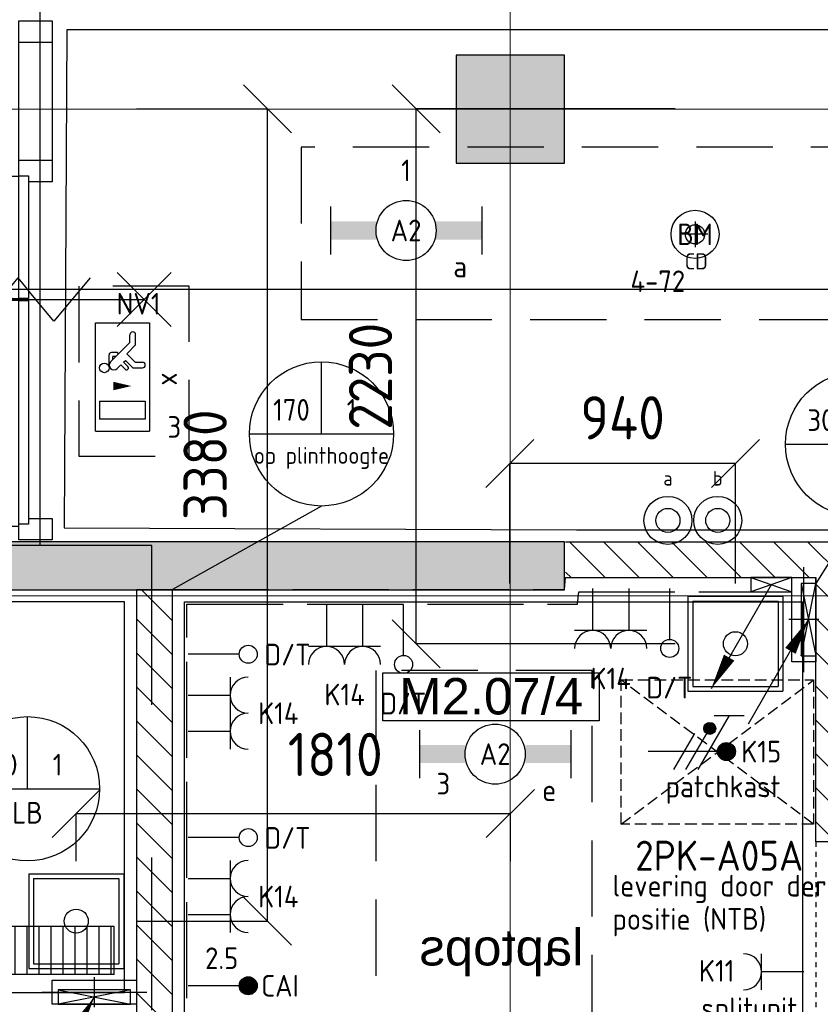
# Model space of a CAD drawing. Header units: millimetres. Extents: x -38032 to 104346, y -31182 to 78566.
# Tile 158 of 213: x 82319 to 85649, y 21374 to 25471. Entities that reach past the tile are written whole.
import ezdxf
from ezdxf.enums import TextEntityAlignment as Align

# ---------------------------------------------------------------- set-up
doc = ezdxf.new("R2010")
doc.units = ezdxf.units.MM
doc.header["$LTSCALE"] = 100
doc.set_wipeout_variables(frame=1)
doc.header["$PDMODE"] = 1
for name, pattern in [('E_GOOT3', [5, 4, -1]), ('HIDDEN2', [4.7625, 3.175, -1.5875]), ('PHANTOM', [63.5, 31.75, -6.35, 6.35, -6.35, 6.35, -6.35]), ('STYLE_01', [0.41664, 0.20828, -0.20836]), ('STYLE_02', [0.694425, 0.48607, -0.208355]), ('STYLE_11', [5, 3.888855, -0.416718, 0.277786, -0.416641])]:
    doc.linetypes.add(name, pattern=pattern)
for name, color, linetype in [('AB$1A---_ATTRIB035', 8, 'Continuous'), ('AB$1A---_ATTRIB100', 8, 'Continuous'), ('AL$1A---_ALGEMEEN', 8, 'Continuous'), ('AL------_MAATV', 200, 'Continuous'), ('AL------_MAATVOERING', 2, 'Continuous'), ('AL------_SPARING', 2, 'Continuous'), ('AM$1A---_ARCERING', 8, 'Continuous'), ('AT$1A---_TEKST100', 8, 'Continuous'), ('BOUWKUNDIG', 8, 'Continuous'), ('Data', 4, 'Continuous'), ('EB6511--_ATTRIB', 2, 'Continuous'), ('EL6131--_KG', 3, 'Continuous'), ('EL6131--_KG_ARC', 1, 'Continuous'), ('EL6131--_LB', 3, 'Continuous'), ('EL6131--_WG', 3, 'Continuous'), ('EL6222--', 3, 'Continuous'), ('EL6311--', 3, 'Continuous'), ('el6311--nv', 7, 'Continuous'), ('EL6350--', 3, 'Continuous'), ('EL6431--', 3, 'Continuous'), ('EL6441--', 3, 'Continuous'), ('EL6511--', 3, 'Continuous'), ('EM6131--', 1, 'Continuous'), ('Kastenscheiding', 4, 'PHANTOM'), ('LICHT_TEXT018', 1, 'Continuous'), ('versterkte strook', 7, 'Continuous'), ('Vloerdoos', 3, 'Continuous'), ('Vloerdoos (OUD)', 3, 'Continuous'), ('vloersparing', 2, 'Continuous')]:
    doc.layers.add(name, color=color, linetype=linetype)
doc.layers.add('stramien', color=1, linetype='Continuous', lineweight=9)
doc.layers.get('Vloerdoos').off()
doc.styles.add('Arial', font='ARIAL.TTF')
doc.styles.add('BURO-018', font='iso.shx', dxfattribs={"height": 90})
doc.styles.add('BURO-025', font='ISO.shx', dxfattribs={"height": 125})
doc.styles.get("Standard").update_dxf_attribs({"font": 'iso.shx'})
doc.dimstyles.new('STABICAD', dxfattribs={"dimscale": 100, "dimtxt": 1.8, "dimasz": 2, "dimexe": 0, "dimexo": 2.5, "dimgap": 1.5, "dimtad": 0, "dimdec": 0, "dimrnd": 10, "dimzin": 0, "dimdsep": 46, "dimtxsty": 'Standard', "dimblk1": 'OBLIQUE', "dimblk2": 'OBLIQUE', "dimsah": 1, "dimcen": -3, "dimadec": 0, "dimazin": 0, "dimtfac": 1, "dimtdec": 0, "dimtofl": 0, "dimtmove": 2, "dimatfit": 3, "dimfxl": 0, "dimtvp": 1.055556, "dimtolj": 1, "dimtzin": 0, "dimarcsym": 0})
pattern_1 = [(45, (0, 0), (70.7107, -70.7107), [])]

# ---------------------------------------------------------------- blocks, each defined once
blk = doc.blocks.new('111410')
at = {"color": 0, "linetype": 'Continuous'}
for radius in [2, 1]:
    blk.add_circle((0, 3), radius, dxfattribs=at)
at = {"color": 0, "linetype": 'Continuous', "style": 'BURO-018'}
for tag, p in [('E_SLET1', (0, 7)), ('E_GROEP', (0, 0)), ('E_GKAST', (0, 0))]:
    blk.add_attdef(tag, text='', height=1.8, dxfattribs=at).set_placement(p, align=Align.MIDDLE)
at = {"color": 0, "linetype": 'Continuous', "style": 'BURO-018', "flags": 1}
for tag in ['E_MATCODE', 'E_SGROEP']:
    blk.add_attdef(tag, text='', height=1.8, dxfattribs=at).set_placement((0, 0), align=Align.MIDDLE)
blk = doc.blocks.new('1115C2J')
at = {"color": 0, "linetype": 'Continuous'}
for p, q in [((-4.5, 5.5), (4.5, 5.5)), ((-4.5, 1), (-4.5, 5.5)), ((2, 5.15), (3.5, 5.15)), ((2, 1.35), (2, 5.15)), ((3.5, 5.15), (3.5, 1.35)), ((4.5, 1), (4.5, 5.5)), ((-2.681, 4.35), (-3.52, 4.35)), ((-1.94, 3.609), (-2.681, 4.35)), ((-1.24, 4.309), (-1.94, 3.609)), ((-1.374, 3.496), (-0.76, 4.11)), ((-1.24, 4.309), (-1.24, 4.91)), ((-0.76, 4.11), (-0.76, 4.91)), ((-2.88, 3.87), (-3.52, 3.87)), ((-1.271, 2.261), (-2.88, 3.87)), ((-1.233, 3.354), (-1.374, 3.496)), ((-0.872, 3.715), (-1.233, 3.354)), ((-0.646, 3.489), (-1.007, 3.128)), ((-1.94, 2.93), (-2.04, 2.83)), ((-2.04, 2.83), (-2.04, 2.344)), ((-1.714, 2.704), (-1.72, 2.697)), ((-1.72, 2.697), (-1.72, 2.464)), ((-1.474, 2.464), (-1.72, 2.464)), ((-0.705, 2.827), (-1.007, 3.128)), ((-0.988, 2.144), (-1.84, 2.144)), ((4.5, 1), (-4.5, 1)), ((2, 1.35), (3.5, 1.35))]:
    blk.add_line(p, q, dxfattribs=at)
blk.add_lwpolyline([(0.75, 4, 0, 0.7, 0), (0.75, 2.5, 0.7, 0.7, 0)], format="xyseb", dxfattribs=at)
blk.add_circle((-0.76, 1.75), 0.4, dxfattribs=at)
for centre, radius, start, end in [((-1, 4.91), 0.24, 0, 180), ((-3.52, 4.11), 0.24, 90, 270), ((-0.759, 3.602), 0.16, 315, 135), ((-0.988, 2.544), 0.4, 225, 45), ((-1.84, 2.344), 0.2, 180, 270)]:
    blk.add_arc(centre, radius, start, end, dxfattribs=at)
at = {"color": 0, "linetype": 'Continuous', "style": 'BURO-018'}
for tag, p in [('E_GKAST', (0, 15.167)), ('E_GROEP', (0, 12.167)), ('E_SGROEP', (4.5, 12.167)), ('E_ARMCODE', (0, 8))]:
    blk.add_attdef(tag, text='', height=1.8, dxfattribs=at).set_placement(p, align=Align.MIDDLE)
at = {"layer": 'EL6350--', "color": 1, "style": 'BURO-018'}
blk.add_text('x', height=1.8, dxfattribs=at).set_placement((-0.382, 6.527))
blk = doc.blocks.new('111304')
at = {"color": 0, "linetype": 'Continuous'}
for p, q in [((-1.5, 4.5), (1.5, 4.5)), ((0, 1), (0, 4.5))]:
    blk.add_line(p, q, dxfattribs=at)
blk.add_arc((0, 6), 1.5, 180, 0, dxfattribs=at)
at = {"color": 0, "linetype": 'Continuous', "style": 'BURO-018'}
for tag, p in [('E_GKAST', (0, 11.5)), ('E_GROEP', (0, 8.5)), ('E_SGROEP', (4.5, 8.5))]:
    blk.add_attdef(tag, text='', height=1.8, dxfattribs=at).set_placement(p, align=Align.MIDDLE)
at = {"color": 0, "linetype": 'Continuous', "style": 'BURO-018', "flags": 1}
for tag, p in [('E_VERMCODE', (13, 8.5)), ('E_MATCODE', (0, 0))]:
    blk.add_attdef(tag, text='', height=1.8, dxfattribs=at).set_placement(p, align=Align.MIDDLE)
blk = doc.blocks.new('_Oblique')
at = {"color": 0, "linetype": 'ByBlock', "lineweight": -2}
blk.add_line((-0.5, -0.5), (0.5, 0.5), dxfattribs=at)
blk = doc.blocks.new('*D33')
at = {"layer": 'AL------_MAATVOERING', "color": 0, "lineweight": -2}
for p, q in [((84357.6, 23124.7), (84357.6, 23624.7)), ((85296, 23624.7), (84357.6, 23624.7)), ((85296, 23124.7), (85296, 23624.7))]:
    blk.add_line(p, q, dxfattribs=at)
at = {"layer": 'Defpoints', "color": 0}
for p in [(84357.6, 23624.7), (84357.6, 22874.7), (85296, 22874.7)]:
    blk.add_point(p, dxfattribs=at)
at = {"layer": 'AL------_MAATVOERING', "color": 0, "lineweight": -2, "xscale": 200, "yscale": 200, "zscale": 200, "rotation": 180}
blk.add_blockref('_Oblique', (84357.6, 23624.7), dxfattribs=at)
at = {"layer": 'AL------_MAATVOERING', "color": 0, "lineweight": -2, "xscale": 200, "yscale": 200, "zscale": 200}
blk.add_blockref('_Oblique', (85296, 23624.7), dxfattribs=at)
at = {"layer": 'AL------_MAATVOERING', "color": 0, "insert": (84826.8, 23814.7), "char_height": 180, "attachment_point": 5}
blk.add_mtext('\\A1;940', dxfattribs=at)
blk = doc.blocks.new('E00112')
at = {"color": 0, "linetype": 'Continuous'}
for p, q in [((0, 1), (-1, 1)), ((-1, 1), (-1, 0)), ((-1, 0), (0, 1)), ((-1, 1), (0, 0)), ((0, 0), (0, 1)), ((-1, 0), (0, 0))]:
    blk.add_line(p, q, dxfattribs=at)
blk = doc.blocks.new('DOORVOERDOOS')
at = {"layer": 'Vloerdoos (OUD)'}
for p, q in [((-27.5, 367.5), (-27.5, -27.5)), ((-27.5, 367.5), (367.5, 367.5)), ((-7.5, 347.5), (347.5, 347.5)), ((-7.5, 347.5), (-7.5, -7.5)), ((347.5, 347.5), (347.5, -7.5)), ((367.5, 367.5), (367.5, -27.5)), ((-27.5, -27.5), (367.5, -27.5)), ((-7.5, -7.5), (347.5, -7.5))]:
    blk.add_line(p, q, dxfattribs=at)
blk.add_circle((170, 170), 50, dxfattribs=at)
blk = doc.blocks.new('*D188')
at = {"layer": 'AL------_MAATVOERING', "color": 0, "lineweight": -2}
for p, q in [((86183.2, 28643.4), (85870.1, 28643.4)), ((85870.1, 28643.4), (85870.1, 25100)), ((86148.7, 25100), (85870.1, 25100))]:
    blk.add_line(p, q, dxfattribs=at)
at = {"layer": 'Defpoints', "color": 0}
for p in [(86433.2, 28643.4), (85870.1, 25100), (86398.7, 25100)]:
    blk.add_point(p, dxfattribs=at)
at = {"layer": 'AL------_MAATVOERING', "color": 0, "lineweight": -2, "xscale": 200, "yscale": 200, "zscale": 200}
for p, rotation in [((85870.1, 28643.4), 90), ((85870.1, 25100), 270)]:
    blk.add_blockref('_Oblique', p, dxfattribs=dict(at, rotation=rotation))
at = {"layer": 'AL------_MAATVOERING', "color": 0, "insert": (85680.1, 26871.7), "char_height": 180, "attachment_point": 5, "rotation": 90}
blk.add_mtext('\\A1;3540', dxfattribs=at)
blk = doc.blocks.new('E00106')
at = {"color": 0, "linetype": 'Continuous'}
blk.add_line((-5, -8.66), (0, 0), dxfattribs=at)
blk.add_lwpolyline([(0, 0, 0, 1, 0), (-1.5, -2.598, 1, 1, 0)], format="xyseb", dxfattribs=at)
blk = doc.blocks.new('*D237')
at = {"layer": 'AL------_MAATVOERING', "color": 0, "lineweight": -2}
for p, q in [((85046, 25100), (83968.4, 25100)), ((83968.4, 22874.7), (83968.4, 25100)), ((85046, 22874.7), (83968.4, 22874.7))]:
    blk.add_line(p, q, dxfattribs=at)
at = {"layer": 'Defpoints', "color": 0}
for p in [(83968.4, 25100), (85296, 25100), (85296, 22874.7)]:
    blk.add_point(p, dxfattribs=at)
at = {"layer": 'AL------_MAATVOERING', "color": 0, "lineweight": -2, "xscale": 200, "yscale": 200, "zscale": 200}
for p, rotation in [((83968.4, 25100), 90), ((83968.4, 22874.7), 270)]:
    blk.add_blockref('_Oblique', p, dxfattribs=dict(at, rotation=rotation))
at = {"layer": 'AL------_MAATVOERING', "color": 0, "insert": (83778.4, 23987.4), "char_height": 180, "attachment_point": 5, "rotation": 90}
blk.add_mtext('\\A1;2230', dxfattribs=at)
blk = doc.blocks.new('1115B6630')
at = {"color": 0}
for p, q in [((-6.3, 2), (-6.3, -2)), ((6.3, 2), (6.3, -2))]:
    blk.add_line(p, q, dxfattribs=at)
at = {"color": 0, "linetype": 'Continuous'}
blk.add_circle((0, 0), 2.5, dxfattribs=at)
at = {"color": 0}
for points in [[(-2.5, 0.75), (-6.3, 0.75), (-2.5, -0.75), (-6.3, -0.75)], [(2.5, 0.75), (6.3, 0.75), (2.5, -0.75), (6.3, -0.75)]]:
    blk.add_solid(points, dxfattribs=at)
at = {"color": 0, "linetype": 'Continuous', "style": 'BURO-018'}
for tag, p in [('E_GKAST', (0, 8)), ('E_GROEP', (0, 5)), ('E_SGROEP', (4.5, 5)), ('E_ARMCODE', (0, 0)), ('E_SLET', (4.5, -3))]:
    blk.add_attdef(tag, text='', height=1.8, dxfattribs=at).set_placement(p, align=Align.MIDDLE)
blk = doc.blocks.new('E00103')
at = {"color": 0, "linetype": 'Continuous'}
for p, q in [((0, 6), (0, 12)), ((-6, 6), (6, 6))]:
    blk.add_line(p, q, dxfattribs=at)
blk.add_circle((0, 6), 6, dxfattribs=at)
at = {"color": 0, "linetype": 'Continuous', "style": 'BURO-018'}
for tag, p in [('E_TEXT1', (-2.5, 8)), ('E_TEXT3', (2.5, 8)), ('E_TEXT6', (0, 4))]:
    blk.add_attdef(tag, text='', height=1.8, dxfattribs=at).set_placement(p, align=Align.MIDDLE)
blk = doc.blocks.new('110802A')
at = {"color": 0, "linetype": 'Continuous'}
blk.add_line((0, 5.25), (0, 1), dxfattribs=at)
at = {"color": 0, "linetype": 'Continuous', "const_width": 0.75}
blk.add_lwpolyline([(-0.375, 6, 1), (0.375, 6, 1)], format="xyb", close=True, dxfattribs=at)
at = {"color": 0, "linetype": 'Continuous'}
blk.add_circle((0, 6), 0.75, dxfattribs=at)
at = {"color": 0, "linetype": 'Continuous', "style": 'BURO-018'}
for tag, p in [('E_TEXT2', (0, 9)), ('E_TEXT1', (3.5, 6))]:
    blk.add_attdef(tag, text='', height=1.8, dxfattribs=at).set_placement(p, align=Align.MIDDLE)
at = {"color": 0, "linetype": 'Continuous', "style": 'BURO-018', "flags": 1}
blk.add_attdef('E_MATCODE', text='', height=1.8, dxfattribs=at).set_placement((0, 0), align=Align.MIDDLE)
blk = doc.blocks.new('E00123')
at = {"color": 0, "linetype": 'Continuous'}
blk.add_circle((0, 0), 2, dxfattribs=at)
at = {"color": 0, "linetype": 'Continuous', "style": 'BURO-018'}
for tag, p in [('E_TEXT1', (0, 4.5)), ('E_TEXT2', (0, 0))]:
    blk.add_attdef(tag, text='', height=1.8, dxfattribs=at).set_placement(p, align=Align.MIDDLE)
at = {"color": 0, "linetype": 'Continuous', "style": 'BURO-018', "flags": 1}
blk.add_attdef('E_MATCODE', (0, 0), '', height=1.8, dxfattribs=at)
blk = doc.blocks.new('SparingVierkant1')
at = {"color": 1, "linetype": 'Continuous'}
for p, q in [((0, -2.5), (0, 2.5)), ((-2.5, 0), (2.5, 0))]:
    blk.add_line(p, q, dxfattribs=at)
at = {"color": 0, "linetype": 'Continuous'}
for p, q in [((-2, 2), (2, 2)), ((-2, -2), (-2, 2)), ((2, 2), (2, -2)), ((2, -2), (-2, -2))]:
    blk.add_line(p, q, dxfattribs=at)
at = {"color": 0, "linetype": 'Continuous', "style": 'BURO-018'}
blk.add_attdef('AL_POSNR', text='', height=1.8, dxfattribs=at).set_placement((0, 3), align=Align.CENTER)
at = {"color": 0, "linetype": 'Continuous', "style": 'BURO-018', "flags": 1}
blk.add_attdef('AL_OMS', (0, 0), '', height=1.8, dxfattribs=at)
blk = doc.blocks.new('*D267')
at = {"layer": 'AL------_MAATVOERING', "color": 0, "lineweight": -2}
for p, q in [((82804.5, 25100), (83349.7, 25100)), ((83349.7, 21720.4), (83349.7, 25100)), ((82804.5, 21720.4), (83349.7, 21720.4))]:
    blk.add_line(p, q, dxfattribs=at)
at = {"layer": 'Defpoints', "color": 0}
for p in [(82554.5, 25100), (83349.7, 25100), (82554.5, 21720.4)]:
    blk.add_point(p, dxfattribs=at)
at = {"layer": 'AL------_MAATVOERING', "color": 0, "lineweight": -2, "xscale": 200, "yscale": 200, "zscale": 200}
for p, rotation in [((83349.7, 25100), 90), ((83349.7, 21720.4), 270)]:
    blk.add_blockref('_Oblique', p, dxfattribs=dict(at, rotation=rotation))
at = {"layer": 'AL------_MAATVOERING', "color": 0, "insert": (83090.7, 23619.4), "char_height": 180, "attachment_point": 5, "rotation": 90}
blk.add_mtext('\\A1;3380', dxfattribs=at)
blk = doc.blocks.new('E00078')
at = {"color": 0, "linetype": 'Continuous'}
for p, q in [((-3, 6.482), (-3, 8.982)), ((-3, 7.732), (1.5, 5.134)), ((0, 7.5), (0, 1)), ((1.5, 4.134), (-1.5, 5.866)), ((1.5, 3.134), (-1.5, 4.866))]:
    blk.add_line(p, q, dxfattribs=at)
at = {"color": 0, "const_width": 0.75}
blk.add_lwpolyline([(-0.375, 7.5, 1), (0.375, 7.5, 1)], format="xyb", close=True, dxfattribs=at)
at = {"color": 0, "linetype": 'Continuous', "const_width": 0.5}
blk.add_lwpolyline([(-2.183, 6.116, 1), (-1.683, 6.116, 1)], format="xyb", close=True, dxfattribs=at)
at = {"color": 0, "linetype": 'Continuous'}
for centre, radius in [((0, 7.5), 0.75), ((-1.933, 6.116), 0.5)]:
    blk.add_circle(centre, radius, dxfattribs=at)
at = {"color": 0, "linetype": 'Continuous', "style": 'BURO-018'}
for tag, p in [('E_GKAST', (0, 14)), ('E_GROEP', (0, 11)), ('E_SGROEP', (4.5, 11))]:
    blk.add_attdef(tag, text='', height=1.8, dxfattribs=at).set_placement(p, align=Align.MIDDLE)
at = {"color": 0, "linetype": 'Continuous', "style": 'BURO-018', "flags": 1}
for tag, p in [('E_VERMCODE', (13, 11)), ('E_MATCODE', (0, 0))]:
    blk.add_attdef(tag, text='', height=1.8, dxfattribs=at).set_placement(p, align=Align.MIDDLE)
blk = doc.blocks.new('*D300')
at = {"layer": 'AL------_MAATVOERING', "color": 0, "lineweight": -2}
for p, q in [((82554.5, 21970.4), (82554.5, 22168.7)), ((82554.5, 22168.7), (84360, 22168.7)), ((84360, 21970.4), (84360, 22168.7))]:
    blk.add_line(p, q, dxfattribs=at)
at = {"layer": 'Defpoints', "color": 0}
for p in [(84360, 22168.7), (82554.5, 21720.4), (84360, 21720.4)]:
    blk.add_point(p, dxfattribs=at)
at = {"layer": 'AL------_MAATVOERING', "color": 0, "lineweight": -2, "xscale": 200, "yscale": 200, "zscale": 200, "rotation": 180}
blk.add_blockref('_Oblique', (82554.5, 22168.7), dxfattribs=at)
at = {"layer": 'AL------_MAATVOERING', "color": 0, "lineweight": -2, "xscale": 200, "yscale": 200, "zscale": 200}
blk.add_blockref('_Oblique', (84360, 22168.7), dxfattribs=at)
at = {"layer": 'AL------_MAATVOERING', "color": 0, "insert": (83631.5, 22414.1), "char_height": 180, "attachment_point": 5}
blk.add_mtext('\\A1;1810', dxfattribs=at)
blk = doc.blocks.new('E-GK-GTC-C83C')
at = {"color": 0, "linetype": 'Continuous'}
for p, q in [((-0.5, 100), (0.5, 100)), ((-0.5, -100), (0.5, -100))]:
    blk.add_line(p, q, dxfattribs=at)
blk = doc.blocks.new('Centraaldoos')
at = {"color": 1, "linetype": 'Continuous'}
for p, q in [((0, -2), (0, 2)), ((-2, 0), (2, 0))]:
    blk.add_line(p, q, dxfattribs=at)
at = {"color": 0, "linetype": 'Continuous'}
blk.add_circle((0, 0), 1.5, dxfattribs=at)
at = {"color": 0, "linetype": 'Continuous', "style": 'BURO-018'}
blk.add_attdef('AL_POSNR', text='', height=1.8, dxfattribs=at).set_placement((0, 3), align=Align.CENTER)
at = {"color": 0, "linetype": 'Continuous', "style": 'BURO-018', "flags": 1}
blk.add_attdef('AL_OMS', (0, 0), '', height=1.8, dxfattribs=at)
at = {"layer": 'AL------_MAATV', "style": 'BURO-018'}
blk.add_text('CD', height=2.531, rotation=180, dxfattribs=at).set_placement((1.61, 5.48))
blk = doc.blocks.new('E-GK-END-C8')
at = {"color": 0, "linetype": 'Continuous'}
blk.add_line((0, 100), (0, -100), dxfattribs=at)
blk = doc.blocks.new('patchkast')
at = {"layer": 'Data', "linetype": 'STYLE_02'}
for p, q in [((-800, 0), (-800, 600)), ((-800, 600), (0, 600)), ((0, 0), (-800, 600)), ((-800, 0), (0, 600)), ((0, 600), (0, 0)), ((0, 0), (-800, 0))]:
    blk.add_line(p, q, dxfattribs=at)
blk = doc.blocks.new('E00098')
at = {"color": 0, "linetype": 'Continuous'}
blk.add_line((0, 0), (-5, -8.66), dxfattribs=at)
blk.add_lwpolyline([(-5, -8.66, 0, 1, 0), (-3.5, -6.062, 1, 1, 0)], format="xyseb", dxfattribs=at)
blk = doc.blocks.new('E00126')
at = {"color": 0, "linetype": 'Continuous'}
for p, q in [((-3, 4.5), (3, 4.5)), ((-1.5, 1), (-1.5, 4.5)), ((1.5, 1), (1.5, 4.5))]:
    blk.add_line(p, q, dxfattribs=at)
for centre in [(-1.5, 6), (1.5, 6)]:
    blk.add_arc(centre, 1.5, 180, 0, dxfattribs=at)
at = {"color": 0, "linetype": 'Continuous', "style": 'BURO-018'}
for tag, p in [('E_GKAST', (0, 11.5)), ('E_GROEP', (0, 8.5)), ('E_SGROEP', (4.5, 8.5))]:
    blk.add_attdef(tag, text='', height=1.8, dxfattribs=at).set_placement(p, align=Align.MIDDLE)
at = {"color": 0, "linetype": 'Continuous', "style": 'BURO-018', "flags": 1}
for tag, p in [('E_VERMCODE', (13, 8.5)), ('E_MATCODE', (0, 0))]:
    blk.add_attdef(tag, text='', height=1.8, dxfattribs=at).set_placement(p, align=Align.MIDDLE)
blk = doc.blocks.new('E00139')
at = {"color": 0, "linetype": 'Continuous'}
blk.add_line((0, 5.25), (0, 1), dxfattribs=at)
blk.add_circle((0, 6), 0.75, dxfattribs=at)
at = {"color": 7, "style": 'BURO-018'}
for tag, p in [('E_COMMENT1', (0, 12)), ('E_DCOM1', (0, 9))]:
    blk.add_attdef(tag, text='', height=1.8, dxfattribs=at).set_placement(p, align=Align.MIDDLE)
at = {"color": 0, "style": 'BURO-018'}
blk.add_attdef('E_TEXT1', text='', height=1.8, dxfattribs=at).set_placement((2.5, 6), align=Align.MIDDLE)
at = {"color": 0, "linetype": 'Continuous', "style": 'BURO-018', "flags": 1}
blk.add_attdef('E_MATCODE', text='', height=1.8, dxfattribs=at).set_placement((0, 0), align=Align.MIDDLE)
blk = doc.blocks.new('tekst 12 pts')
at = {"layer": 'AL$1A---_ALGEMEEN', "color": 0, "style": 'Arial'}
blk.add_attdef('naam_ruimte', text='', height=151.5, dxfattribs=at).set_placement((0, -41.1), align=Align.TOP_CENTER)
at = {"layer": 'AL$1A---_ALGEMEEN', "color": 0, "flags": 1}
for tag, p in [('oppervlakte', (-264.6, -1003)), ('stramiennummer', (-264.6, -1275.7))]:
    blk.add_attdef(tag, p, '', height=151.5, dxfattribs=at)
blk = doc.blocks.new('serviceblok model A')
at = {"color": 0}
blk.add_wipeout([(2970, -150), (2970, -4850), (2820, -4850), (1485.2, -4850), (1485.2, -4700), (2820, -4700), (2820, -3500), (1485.2, -3500), (1485.2, -3350), (2820, -3350), (2820, -150)], dxfattribs=at).dxf.layer = 'AL$1A---_ALGEMEEN'
at = {"layer": 'AM$1A---_ARCERING', "linetype": 'Continuous', "lineweight": 5}
h = blk.add_hatch(dxfattribs=at)
h.set_pattern_fill('KALKZANDSTEEN', color=256, style=0, pattern_type=2)
h.set_pattern_definition(pattern_1)
h.paths.add_polyline_path([(145, -3350), (2820, -3350), (2820, -150), (2970, -150), (2970, -3350), (2970, -4850), (2820, -4850), (145, -4850), (-5, -4850), (-5, -3350), (-5, -2280), (145, -2280)])
h.paths.add_polyline_path([(145, -3500), (145, -4700), (2820, -4700), (2820, -3500)], flags=16)
at = {"layer": 'AL$1A---_ALGEMEEN', "color": 0, "flags": 128}
blk.add_lwpolyline([(145, -3350), (2820, -3350), (2820, -150), (2970, -150), (2970, -3350), (2970, -4850), (2820, -4850), (145, -4850), (-5, -4850), (-5, -3350), (-5, -2280), (145, -2280)], close=True, dxfattribs=at)
at = {"layer": 'AL$1A---_ALGEMEEN', "color": 0}
ref = blk.add_blockref('tekst 12 pts', (1451.9, -1520.2), dxfattribs=at)
ref.add_attrib('naam_ruimte', 'laptops', dxfattribs={"layer": 'AB$1A---_ATTRIB100', "height": 151.52, "style": 'Arial'}).set_placement((1451.9, -1561.3), align=Align.TOP_CENTER)
at = {"color": 0}
blk.add_wipeout([(145, -100), (1185, -100), (1185, 50), (-5, 50), (-5, -1199), (145, -1199)], dxfattribs=at).dxf.layer = 'AL$1A---_ALGEMEEN'
at = {"layer": 'AM$1A---_ARCERING', "linetype": 'Continuous', "lineweight": 5}
h = blk.add_hatch(dxfattribs=at)
h.set_pattern_fill('KALKZANDSTEEN', color=256, style=0, pattern_type=2)
h.set_pattern_definition(pattern_1)
h.paths.add_polyline_path([(145, -100), (1185, -100), (1185, 50), (-5, 50), (-5, -1199), (145, -1199)])
at = {"layer": 'AL$1A---_ALGEMEEN', "color": 0}
blk.add_line((145, -100), (1185, -100), dxfattribs=at)
at = {"layer": 'AL$1A---_ALGEMEEN', "color": 0, "flags": 128}
blk.add_lwpolyline([(1185, 50), (-5, 50), (-5, -1199), (145, -1199), (145, -100)], dxfattribs=at)
at = {"layer": 'AL$1A---_ALGEMEEN', "color": 0, "linetype": 'STYLE_01'}
blk.add_lwpolyline([(-5, -1199), (145, -1199), (145, -2280), (-5, -2280)], close=True, dxfattribs=at)
blk = doc.blocks.new('Group-71')
at = {"layer": 'AL$1A---_ALGEMEEN', "color": 0}
for p, q in [((-97.5, 382.003125), (127.5, 157.003125)), ((-97.5, 157.003125), (127.5, 382.003125))]:
    blk.add_line(p, q, dxfattribs=at)
at = {"layer": 'AL$1A---_ALGEMEEN', "color": 0, "flags": 1}
blk.add_attdef('B60_30', (-97.5, 157.003125), '', height=0.2, dxfattribs=at)
blk = doc.blocks.new('Group-72')
at = {"layer": 'AL$1A---_ALGEMEEN', "color": 0}
for p, q in [((-97.5, -757.809375), (127.5, -982.809375)), ((-97.5, -982.809375), (127.5, -757.809375))]:
    blk.add_line(p, q, dxfattribs=at)
at = {"layer": 'AL$1A---_ALGEMEEN', "color": 0, "flags": 1}
blk.add_attdef('B60_30', (-97.5, -982.809375), '', height=0.2, dxfattribs=at)
blk = doc.blocks.new('wbdbo 30 zelfsl')
at = {"layer": 'AL$1A---_ALGEMEEN', "color": 0}
blk.add_line((15, -870.3), (15, 269.5), dxfattribs=at)
blk.add_lwpolyline([(-75, 45.3), (105, -106.5), (-75, -256.1), (105, -405.7), (-75, -555.2), (105, -704.7)], dxfattribs=at)
for name in ['Group-71', 'Group-72']:
    blk.add_blockref(name, (0, 0), dxfattribs=at)
at = {"layer": 'AT$1A---_TEKST100', "style": 'Arial'}
for s, p in [('R ', (15, -955.7)), ('30', (15, -1199.2))]:
    blk.add_text(s, height=151.52, dxfattribs=at).set_placement(p, align=Align.BOTTOM_CENTER)
blk = doc.blocks.new('32x_hout-mk 812-p')
at = {"color": 0}
for points in [[(0, 2167.5), (139, 2167.5), (139, 1497.5), (0, 1497.5)], [(0, 97.5), (139, 97.5), (139, 7.5), (0, 7.5)]]:
    blk.add_wipeout(points, dxfattribs=at).dxf.layer = 'AL$1A---_ALGEMEEN'
at = {"layer": 'AL$1A---_ALGEMEEN', "color": 0}
for points in [[(0, 2167.5), (139, 2167.5), (139, 1497.5), (0, 1497.5)], [(0, 97.5), (139, 97.5), (139, 7.5), (0, 7.5)]]:
    blk.add_lwpolyline(points, close=True, dxfattribs=at)
at = {"color": 0}
for points in [[(0, 2167.5), (139, 2167.5), (139, 2077.5), (0, 2077.5)], [(0, 1587.5), (139, 1587.5), (139, 1497.5), (0, 1497.5)], [(0, 1003.5), (40, 1003.5), (40, 73.5), (0, 73.5)]]:
    blk.add_wipeout(points, dxfattribs=at).dxf.layer = 'AL$1A---_ALGEMEEN'
at = {"layer": 'AL$1A---_ALGEMEEN', "color": 0}
blk.add_line((0, 64), (-926.9, 64), dxfattribs=at)
for points in [[(0, 2167.5), (139, 2167.5), (139, 2077.5), (0, 2077.5)], [(0, 1587.5), (139, 1587.5), (139, 1497.5), (0, 1497.5)], [(0, 1003.5), (40, 1003.5), (40, 73.5), (0, 73.5)]]:
    blk.add_lwpolyline(points, close=True, dxfattribs=at)
at = {"color": 0}
blk.add_wipeout([(0, 1522.5), (40, 1522.5), (40, 1012.5), (0, 1012.5)], dxfattribs=at).dxf.layer = 'AL$1A---_ALGEMEEN'
at = {"layer": 'AL$1A---_ALGEMEEN', "color": 0}
blk.add_line((0, 1520), (-507.5, 1520), dxfattribs=at)
blk.add_lwpolyline([(0, 1522.5), (40, 1522.5), (40, 1012.5), (0, 1012.5)], close=True, dxfattribs=at)
for centre, radius, start, end in [((0, 1520), 507.5, 180, 270), ((0, 73.5), 930, 90, 180.5872)]:
    blk.add_arc(centre, radius, start, end, dxfattribs=at)
at = {"layer": 'AL$1A---_ALGEMEEN', "color": 0, "rotation": 270}
blk.add_blockref('wbdbo 30 zelfsl', (251.4, 1023.4), dxfattribs=at)
blk = doc.blocks.new('ruimtenummer')
at = {"layer": 'AL$1A---_ALGEMEEN', "color": 0, "flags": 1}
for tag, p in [('peil', (-450, -397.1)), ('onderdeel', (-450, -669.8))]:
    blk.add_attdef(tag, p, '', height=151.5, dxfattribs=at)
at = {"color": 0}
blk.add_wipeout([(-450, 100), (450, 100), (450, -100), (-450, -100)], dxfattribs=at).dxf.layer = 'AL$1A---_ALGEMEEN'
at = {"layer": 'AL$1A---_ALGEMEEN', "color": 0}
blk.add_lwpolyline([(-450, 100), (450, 100), (450, -100), (-450, -100)], close=True, dxfattribs=at)
at = {"layer": 'AL$1A---_ALGEMEEN', "color": 0, "style": 'Arial'}
blk.add_attdef('ruimtenummer', text='', height=151.5, dxfattribs=at).set_placement((0, 78), align=Align.TOP_CENTER)
blk = doc.blocks.new('200254 W 212 3 04-12-2007')
at = {"layer": 'AM$1A---_ARCERING', "linetype": 'Continuous', "lineweight": 0}
blk.add_hatch(color=256, dxfattribs=at).paths.add_polyline_path([(47937, -112.6), (48387, -112.6), (48387, 337.4), (47937, 337.4)])
at = {"layer": 'AL$1A---_ALGEMEEN'}
blk.add_lwpolyline([(47937, -112.6), (48387, -112.6), (48387, 337.4), (47937, 337.4)], close=True, dxfattribs=at)
blk.add_lwpolyline([(39807, -1821.6), (39807, -3562.6), (46557, -3562.6), (46557, -1937.6), (40937, -1937.6), (40937, -2187.6), (40387, -2187.6), (40387, -1821.6), (39887, -1821.6)], dxfattribs=at)
at = {"layer": 'AL$1A---_ALGEMEEN', "xscale": -1}
blk.add_blockref('serviceblok model A', (49577, -1737.6), dxfattribs=at)
at = {"layer": 'stramien', "linetype": 'STYLE_11', "ltscale": 50}
blk.add_line((-37699, -1912.6), (65520.6, -1912.6), dxfattribs=at)
at = {"layer": 'AL$1A---_ALGEMEEN'}
blk.add_blockref('32x_hout-mk 812-p', (46118, -1687.6), dxfattribs=at)
ref = blk.add_blockref('ruimtenummer', (48082, -2332.6), dxfattribs=at)
ref.add_attrib('ruimtenummer', 'M2.07/4', dxfattribs={"layer": 'AB$1A---_ATTRIB035', "height": 151.52, "style": 'Arial'}).set_placement((48082, -2254.6), align=Align.TOP_CENTER)
at = {"layer": 'AM$1A---_ARCERING', "linetype": 'Continuous', "lineweight": 0}
blk.add_hatch(color=256, dxfattribs=at).paths.add_polyline_path([(48387, -1687.6), (43157, -1687.6), (43157, -1887.6), (48387, -1887.6)])
at = {"layer": 'AL$1A---_ALGEMEEN'}
for points in [[(48437, -1637.7), (49627.4, -1637.7), (49627.4, -2325), (49631.9, -8607.6), (54712, -8607.6), (54712, -10298.6), (62056, -10298.6), (62056, 3962.4), (50612, 3962.4), (50612, 442.4), (46316.7, 442.4), (46306.2, -1630.2)], [(48387, -1687.6), (43157, -1687.6), (43157, -1887.6), (48387, -1887.6)], [(46807, -1937.6), (49377, -1937.6), (49377, -5037.6), (46807, -5037.6)]]:
    blk.add_lwpolyline(points, close=True, dxfattribs=at)
at = {"layer": 'stramien', "linetype": 'STYLE_11', "ltscale": 50}
for p, q in [((48161, -41013.6), (48161, 36216.4)), ((37451, 112.4), (65476.8, 112.4))]:
    blk.add_line(p, q, dxfattribs=at)

msp = doc.modelspace()

# ---------------------------------------------------------------- block references
at = {"layer": 'BOUWKUNDIG'}
msp.add_blockref('200254 W 212 3 04-12-2007', (36198, 24986.5), dxfattribs=at)

# ---------------------------------------------------------------- next in the draw order: hatches: boundary and pattern name
at = {"layer": 'EL6131--_KG_ARC'}
h = msp.add_hatch(dxfattribs=at)
h.set_pattern_fill('BESTAAND', color=256, scale=2, angle=360, style=0, pattern_type=2)
h.set_pattern_definition([(90, (0, 0), (-50, 2e-14), [])])
h.paths.add_polyline_path([(82712, 21498), (79255.3, 21498), (79255.3, 21698), (82712, 21698)])

# ---------------------------------------------------------------- next in the draw order: linework, layer by layer
at = {"layer": 'EL6131--_WG', "linetype": 'E_GOOT3'}
for p, q in [((84585, 23100), (84590, 23150)), ((84590, 23150), (85530, 23150)), ((85530, 23090), (85530, 23150)), ((82955, 19900), (82955, 23100)), ((82955, 23100), (84585, 23100)), ((84639.3, 23040), (84644.3, 23090)), ((84644.3, 23090), (85530, 23090)), ((83015, 19900), (83015, 23040)), ((83015, 23040), (84639.3, 23040))]:
    msp.add_line(p, q, dxfattribs=at)
at = {"layer": 'EM6131--'}
for p, q in [((83574.5, 23447.7), (82955, 23100)), ((85804.1, 23405.2), (85630, 23125))]:
    msp.add_line(p, q, dxfattribs=at)
at = {"layer": 'Kastenscheiding'}
for p, q in [((82404.5, 23283), (82404.5, 31908.6)), ((82868.8, 23283), (64704.2, 23283)), ((82868.8, 16270.6), (82868.8, 23283))]:
    msp.add_line(p, q, dxfattribs=at)
at = {"layer": 'LICHT_TEXT018', "linetype": 'HIDDEN2'}
for p, q in [((85927.5, 24940.7), (83489.7, 24940.7)), ((83489.7, 24940.7), (83489.7, 24223.2)), ((83489.7, 24223.2), (85927.5, 24223.2))]:
    msp.add_line(p, q, dxfattribs=at)
for points in [[(82565.5, 23655.1), (83024.5, 23655.1), (83024.5, 24363), (82565.5, 24363)], [(84700.6, 20310.4), (84700.6, 22763.5), (83800.6, 22763.5), (83800.6, 20310.4)]]:
    msp.add_lwpolyline(points, close=True, dxfattribs=at)
at = {"layer": 'versterkte strook'}
msp.add_line((82069.1, 24350), (100596.1, 24350), dxfattribs=at)

# ---------------------------------------------------------------- next in the draw order: block references
at = {"layer": 'AL------_SPARING', "xscale": 26.66666666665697, "yscale": 26.66666666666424, "zscale": 26.66666666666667, "rotation": 180}
msp.add_blockref('Centraaldoos', (85128.2, 24578.1), dxfattribs=at)
at = {"layer": 'EL6131--_KG', "xscale": 3456.680846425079, "rotation": 180}
msp.add_blockref('E-GK-GTC-C83C', (80983.6, 21598), dxfattribs=at)
at = {"layer": 'EL6131--_KG', "rotation": 180}
msp.add_blockref('E-GK-END-C8', (82712, 21598), dxfattribs=at)
at = {"layer": 'EL6131--_LB', "xscale": 60, "yscale": 300, "zscale": 60}
msp.add_blockref('E00112', (85630, 22825), dxfattribs=at)
at = {"layer": 'EL6131--_LB', "xscale": 60, "yscale": 300, "zscale": 60, "rotation": 270}
msp.add_blockref('E00112', (82480, 21375), dxfattribs=at)
at = {"layer": 'EL6131--_WG', "xscale": 60, "yscale": 170, "zscale": 60, "rotation": 270}
msp.add_blockref('E00112', (85360, 23090), dxfattribs=at)
at = {"layer": 'EL6222--'}
ref = msp.add_blockref('E00126', (84777.3, 23155), dxfattribs=dict(at, xscale=50, yscale=50, zscale=50, rotation=180))
ref.add_attrib('E_GROEP', 'K14', dxfattribs={"layer": '0', "color": 1, "linetype": 'Continuous', "height": 90, "style": 'BURO-018'}).set_placement((84777.3, 22730), align=Align.MIDDLE)
ref = msp.add_blockref('E00126', (83670.6, 23088.5), dxfattribs=dict(at, xscale=50, yscale=50, zscale=50, rotation=180))
ref.add_attrib('E_GROEP', 'K14', dxfattribs={"layer": '0', "color": 1, "linetype": 'Continuous', "height": 90, "style": 'BURO-018'}).set_placement((83670.6, 22663.5), align=Align.MIDDLE)
ref = msp.add_blockref('E00126', (82969.9, 22585.6), dxfattribs=dict(at, xscale=50, yscale=50, zscale=50, rotation=270))
ref.add_attrib('E_GROEP', 'K14', dxfattribs={"layer": '0', "color": 1, "linetype": 'Continuous', "height": 90, "style": 'BURO-018'}).set_placement((83394.9, 22585.6), align=Align.MIDDLE)
ref = msp.add_blockref('E00078', (84883.6, 22425.9), dxfattribs=dict(at, xscale=50, yscale=50, zscale=50, rotation=270))
ref.add_attrib('E_GROEP', 'K15', dxfattribs={"layer": '0', "color": 1, "linetype": 'Continuous', "height": 90, "style": 'BURO-018'}).set_placement((85403.3, 22425.9), align=Align.MIDDLE)
ref.add_attrib('E_VERMCODE', 'patchkast', dxfattribs={"layer": '0', "color": 1, "linetype": 'Continuous', "height": 90, "style": 'BURO-018'}).set_placement((85244.2, 22267.3), align=Align.MIDDLE)
ref = msp.add_blockref('E00126', (82969.9, 21822.8), dxfattribs=dict(at, xscale=50, yscale=50, zscale=50, rotation=270))
ref.add_attrib('E_GROEP', 'K14', dxfattribs={"layer": '0', "color": 1, "linetype": 'Continuous', "height": 90, "style": 'BURO-018'}).set_placement((83394.9, 21822.8), align=Align.MIDDLE)
ref = msp.add_blockref('111304', (85630, 21509.4), dxfattribs=dict(at, xscale=50, yscale=50, zscale=50, rotation=90))
ref.add_attrib('E_GROEP', 'K11', dxfattribs={"layer": '0', "color": 1, "linetype": 'Continuous', "height": 90, "style": 'BURO-018'}).set_placement((85144.3, 21513.7), align=Align.MIDDLE_LEFT)
ref.add_attrib('E_VERMCODE', 'splitunit', dxfattribs={"layer": '0', "color": 1, "linetype": 'Continuous', "height": 90, "style": 'BURO-018'}).set_placement((85353.6, 21344.4), align=Align.MIDDLE)
at = {"layer": 'EL6311--'}
ref = msp.add_blockref('1115B6630', (83926.3, 24594), dxfattribs=dict(at, xscale=50, yscale=50, zscale=50))
ref.add_attrib('E_ARMCODE', 'A2', dxfattribs={"layer": '0', "color": 1, "linetype": 'Continuous', "height": 90, "style": 'BURO-018'}).set_placement((83926.3, 24594), align=Align.MIDDLE)
ref.add_attrib('E_SLET', 'a', dxfattribs={"layer": '0', "color": 1, "linetype": 'Continuous', "height": 90, "style": 'BURO-018'}).set_placement((84151.3, 24444), align=Align.MIDDLE)
ref.add_attrib('E_GROEP', '1', dxfattribs={"layer": '0', "color": 1, "linetype": 'Continuous', "height": 90, "style": 'BURO-018'}).set_placement((83926.3, 24844), align=Align.MIDDLE)
ref = msp.add_blockref('111410', (85222.6, 23237.9), dxfattribs=dict(at, xscale=50, yscale=50, zscale=50))
ref.add_attrib('E_SLET1', 'b', dxfattribs={"layer": '0', "color": 1, "linetype": 'Continuous', "height": 60, "style": 'BURO-018'}).set_placement((85222.6, 23562.9), align=Align.MIDDLE)
ref = msp.add_blockref('111410', (85015.4, 23237.9), dxfattribs=dict(at, xscale=50, yscale=50, zscale=50))
ref.add_attrib('E_SLET1', 'a', dxfattribs={"layer": '0', "color": 1, "linetype": 'Continuous', "height": 60, "style": 'BURO-018'}).set_placement((85015.4, 23562.9), align=Align.MIDDLE)
ref = msp.add_blockref('1115B6630', (84296.7, 22415.4), dxfattribs=dict(at, xscale=50, yscale=50, zscale=50))
ref.add_attrib('E_ARMCODE', 'A2', dxfattribs={"layer": '0', "color": 1, "linetype": 'Continuous', "height": 90, "style": 'BURO-018'}).set_placement((84296.7, 22415.4), align=Align.MIDDLE)
ref.add_attrib('E_SLET', 'e', dxfattribs={"layer": '0', "color": 1, "linetype": 'Continuous', "height": 90, "style": 'BURO-018'}).set_placement((84521.7, 22265.4), align=Align.MIDDLE)
ref.add_attrib('E_GROEP', '3', dxfattribs={"layer": '0', "color": 1, "linetype": 'Continuous', "height": 90, "style": 'BURO-018'}).set_placement((84081.4, 22292.5), align=Align.MIDDLE)
at = {"layer": 'el6311--nv'}
ref = msp.add_blockref('1115C2J', (82584, 23984.4), dxfattribs=dict(at, xscale=50, yscale=50, zscale=50, rotation=270))
ref.add_attrib('E_ARMCODE', 'NV1', dxfattribs={"layer": '0', "color": 1, "linetype": 'Continuous', "height": 90, "style": 'BURO-018'}).set_placement((82814, 24289.4), align=Align.MIDDLE)
ref.add_attrib('E_GROEP', '3', dxfattribs={"layer": '0', "color": 1, "linetype": 'Continuous', "height": 90, "style": 'BURO-018'}).set_placement((82962.5, 23776.8), align=Align.MIDDLE)
at = {"layer": 'EL6431--'}
ref = msp.add_blockref('110802A', (82969.9, 21451.4), dxfattribs=dict(at, xscale=50, yscale=50, zscale=50, rotation=270))
ref.add_attrib('E_TEXT1', 'CAI', dxfattribs={"layer": '0', "color": 1, "linetype": 'Continuous', "height": 90, "style": 'BURO-018'}).set_placement((83402, 21451.6), align=Align.MIDDLE)
at = {"layer": 'EL6441--'}
ref = msp.add_blockref('E00139', (85022.7, 23155), dxfattribs=dict(at, xscale=50, yscale=50, zscale=50, rotation=180))
ref.add_attrib('E_TEXT1', 'D/T', dxfattribs={"layer": '0', "color": 1, "height": 90, "style": 'BURO-018'}).set_placement((85021.3, 22692.2), align=Align.MIDDLE)
ref = msp.add_blockref('E00139', (83915.9, 23088.5), dxfattribs=dict(at, xscale=50, yscale=50, zscale=50, rotation=180))
ref.add_attrib('E_TEXT1', 'D/T', dxfattribs={"layer": '0', "color": 1, "height": 90, "style": 'BURO-018'}).set_placement((83914.6, 22625.7), align=Align.MIDDLE)
ref = msp.add_blockref('E00139', (82969.9, 22830.9), dxfattribs=dict(at, xscale=50, yscale=50, zscale=50, rotation=270))
ref.add_attrib('E_TEXT1', 'D/T', dxfattribs={"layer": '0', "color": 1, "height": 90, "style": 'BURO-018'}).set_placement((83432.7, 22829.6), align=Align.MIDDLE)
ref = msp.add_blockref('E00139', (82969.9, 22068.1), dxfattribs=dict(at, xscale=50, yscale=50, zscale=50, rotation=270))
ref.add_attrib('E_TEXT1', 'D/T', dxfattribs={"layer": '0', "color": 1, "height": 90, "style": 'BURO-018'}).set_placement((83432.7, 22066.8), align=Align.MIDDLE)
at = {"layer": 'EL6511--'}
ref = msp.add_blockref('E00123', (85128.2, 24578.1), dxfattribs=dict(at, xscale=50, yscale=50, zscale=50))
ref.add_attrib('E_TEXT2', 'BM', dxfattribs={"layer": 'EB6511--_ATTRIB', "color": 1, "linetype": 'Continuous', "height": 90, "style": 'BURO-018'}).set_placement((85128.2, 24578.1), align=Align.MIDDLE)
ref.add_attrib('E_TEXT1', '4-72', dxfattribs={"layer": 'EB6511--_ATTRIB', "color": 1, "linetype": 'Continuous', "height": 90, "style": 'BURO-018'}).set_placement((84973.2, 24382.9), align=Align.MIDDLE)
at = {"layer": 'EM6131--'}
ref = msp.add_blockref('E00103', (83574.5, 23447.7), dxfattribs=dict(at, xscale=50, yscale=50, zscale=50))
ref.add_attrib('E_TEXT1', '170', dxfattribs={"layer": '0', "color": 1, "linetype": 'Continuous', "height": 90, "style": 'BURO-018'}).set_placement((83449.5, 23847.7), align=Align.MIDDLE)
ref.add_attrib('E_TEXT3', '1', dxfattribs={"layer": '0', "color": 1, "linetype": 'Continuous', "height": 90, "style": 'BURO-018'}).set_placement((83699.5, 23847.7), align=Align.MIDDLE)
ref.add_attrib('E_TEXT6', 'op plinthoogte', dxfattribs={"layer": '0', "color": 1, "linetype": 'Continuous', "height": 70, "style": 'BURO-018'}).set_placement((83574.5, 23647.7), align=Align.MIDDLE)
ref = msp.add_blockref('E00103', (85804.1, 23405.2), dxfattribs=dict(at, xscale=50, yscale=50, zscale=50))
ref.add_attrib('E_TEXT1', '300', dxfattribs={"layer": '0', "color": 1, "linetype": 'Continuous', "height": 90, "style": 'BURO-018'}).set_placement((85679.1, 23805.2), align=Align.MIDDLE)
ref.add_attrib('E_TEXT3', '1', dxfattribs={"layer": '0', "color": 1, "linetype": 'Continuous', "height": 90, "style": 'BURO-018'}).set_placement((85929.1, 23805.2), align=Align.MIDDLE)
ref.add_attrib('E_TEXT6', 'LB', dxfattribs={"layer": '0', "color": 1, "linetype": 'Continuous', "height": 90, "style": 'BURO-018'}).set_placement((85804.1, 23605.2), align=Align.MIDDLE)
at = {"layer": 'EM6131--', "xscale": 50, "yscale": 50, "zscale": 50}
for name, p in [('E00098', (85445, 23120)), ('E00106', (85600, 22975)), ('E00106', (82630, 21405))]:
    msp.add_blockref(name, p, dxfattribs=at)
at = {"layer": 'EM6131--'}
msp.add_blockref('patchkast', (85621, 22123.8), dxfattribs=at)
ref = msp.add_blockref('E00103', (82351.9, 21971.4), dxfattribs=dict(at, xscale=50, yscale=50, zscale=50))
ref.add_attrib('E_TEXT1', '300', dxfattribs={"layer": '0', "color": 1, "linetype": 'Continuous', "height": 90, "style": 'BURO-018'}).set_placement((82226.9, 22371.4), align=Align.MIDDLE)
ref.add_attrib('E_TEXT3', '1', dxfattribs={"layer": '0', "color": 1, "linetype": 'Continuous', "height": 90, "style": 'BURO-018'}).set_placement((82476.9, 22371.4), align=Align.MIDDLE)
ref.add_attrib('E_TEXT6', 'LB', dxfattribs={"layer": '0', "color": 1, "linetype": 'Continuous', "height": 90, "style": 'BURO-018'}).set_placement((82351.9, 22171.4), align=Align.MIDDLE)
at = {"layer": 'Vloerdoos'}
for p in [(85126, 22704.7), (82384.5, 21550.4)]:
    msp.add_blockref('DOORVOERDOOS', p, dxfattribs=at)
at = {"layer": 'vloersparing', "xscale": 87.5, "yscale": 25, "zscale": 87.5, "rotation": 90}
msp.add_blockref('SparingVierkant1', (85580, 22975), dxfattribs=at)
at = {"layer": 'vloersparing', "xscale": 87.5, "yscale": 25, "zscale": 87.5}
msp.add_blockref('SparingVierkant1', (82630, 21425), dxfattribs=at)

# ---------------------------------------------------------------- next in the draw order: texts
at = {"layer": 'Data', "color": 2, "style": 'BURO-025'}
msp.add_text('2PK-A05A', height=125, dxfattribs=at).set_placement((84879.2, 21930.2))
at = {"layer": 'Data', "color": 2, "linetype": 'STYLE_02', "style": 'BURO-018'}
for s, p in [('levering door derden', (84785.1, 21823)), ('positie (NTB)', (84784.7, 21684.6))]:
    msp.add_text(s, height=90, dxfattribs=at).set_placement(p)
at = {"layer": 'EL6431--', "color": 1}
msp.add_text('2.5', height=90, dxfattribs=at).set_placement((83090.4, 21521.1))

# ---------------------------------------------------------------- next in the draw order: dimensions: what is measured, and where the dimension line sits
at = {"layer": 'AL------_MAATVOERING'}
for base, p1, p2, picture, middle in [((85870.1, 25100), (86433.2, 28643.4), (86398.7, 25100), '*D188', (85680.1, 26871.7)), ((83968.4, 25100), (85296, 22874.7), (85296, 25100), '*D237', (83778.4, 23987.4))]:
    dim = msp.add_linear_dim(base=base, p1=p1, p2=p2, angle=90, dimstyle='STABICAD', dxfattribs=at)
    dim.commit()
    dim.dimension.update_dxf_attribs({"geometry": picture, "text_midpoint": middle})
dim = msp.add_linear_dim(base=(83349.7, 25100), p1=(82554.5, 21720.4), p2=(82554.5, 25100), angle=90, dimstyle='STABICAD', dxfattribs=at)
dim.commit()
dim.dimension.update_dxf_attribs({"geometry": '*D267', "text_midpoint": (83090.7, 23619.4), "dimtype": 160})
dim = msp.add_linear_dim(base=(84357.6, 23624.7), p1=(85296, 22874.7), p2=(84357.6, 22874.7), dimstyle='STABICAD', override={"dimdec": 0}, dxfattribs=at)
dim.commit()
dim.dimension.update_dxf_attribs({"geometry": '*D33', "text_midpoint": (84826.8, 23814.7)})
dim = msp.add_linear_dim(base=(84360, 22168.7481), p1=(82554.5061, 21720.4325), p2=(84360, 21720.4325), dimstyle='STABICAD', dxfattribs=at)
dim.commit()
dim.dimension.update_dxf_attribs({"geometry": '*D300', "text_midpoint": (83631.4894, 22414.0969), "dimtype": 160})

doc.saveas('drawing.dxf')
